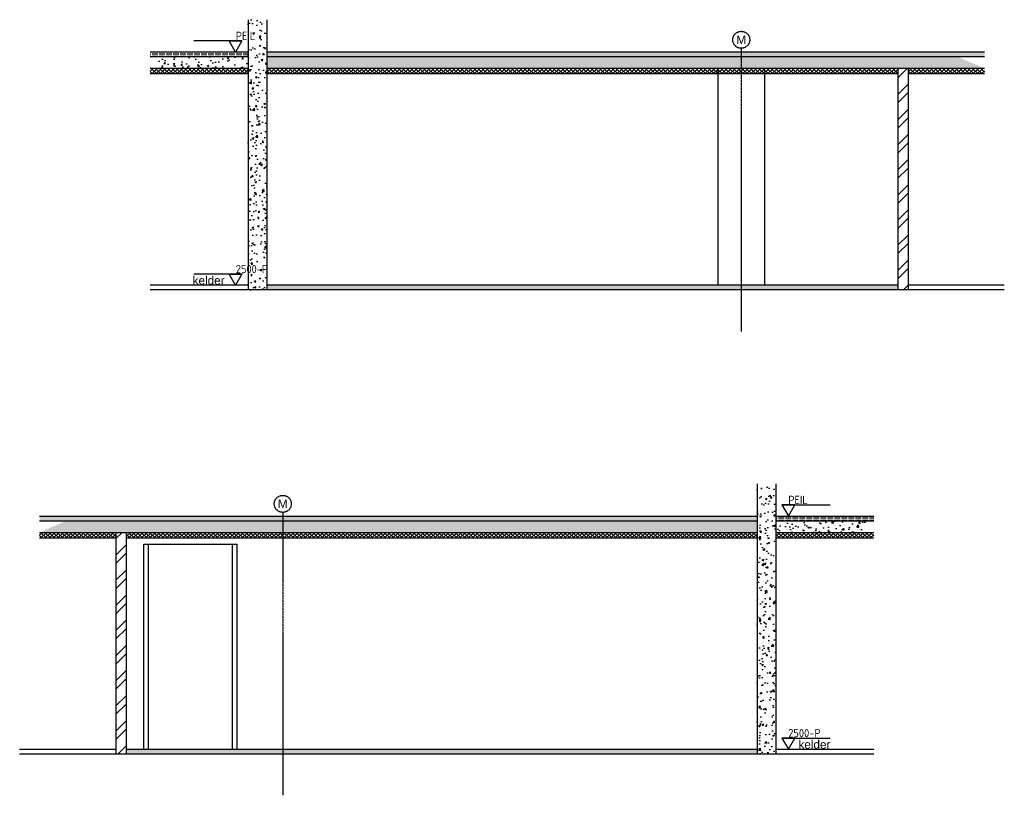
# Model space of a CAD drawing. Header units: millimetres. Extents: x -16982 to 48792, y -927 to 61604.
# Tile 1 of 15: x -16982 to -6430, y 20418 to 28735. Entities that reach past the tile are written whole.
import ezdxf

# ---------------------------------------------------------------- set-up
doc = ezdxf.new("R2010")
doc.units = ezdxf.units.MM
doc.linetypes.add('CENTER2', pattern=[28.575, 19.05, -3.175, 3.175, -3.175])
doc.layers.add('bouwkundig', color=8, linetype='Continuous')
doc.styles.add('STABICAD-018', font='ISOCP.SHX', dxfattribs={"height": 90})
doc.styles.get("Standard").update_dxf_attribs({"font": 'arial.ttf'})
pattern_1 = [(50, (0, -4432.14), (182.1847, -15.9391), [19.05, -209.55]), (355, (0, -4432.14), (-35.2434, 191.0568), [15.24, -167.6406]), (100.45144, (15.18, -4433.47), (146.9412, 175.11775), [16.19, -178.0902]), (46.1842, (0, -4381.34), (271.079, -42.0423), [28.575, -314.325]), (96.6356, (22.6, -4384.84), (237.4041, 247.4261), [24.285, -267.1356]), (351.1842, (0, -4381.34), (237.4041, 247.4261), [22.86, -251.4597]), (21, (25.4, -4394.04), (151.6144, -102.2652), [19.05, -209.55]), (326, (25.4, -4394.04), (61.802, 184.188), [15.24, -167.64]), (71.45144, (38.03, -4402.56), (213.4164, 81.9228), [16.19, -178.0899]), (37.5, (0, -4432.14), (3.0886, 84.55504), [0, -165.608, 0, -170.18, 0, -168.275]), (7.5, (0, -4432.14), (66.81966, 100.18057), [0, -97.028, 0, -161.798, 0, -64.135]), (327.5, (-56.64, -4432.14), (135.5906, -5.72874), [0, -63.5, 0, -198.12, 0, -262.89]), (317.5, (-82.04, -4432.14), (148.1292, 25.4265), [0, -82.55, 0, -131.572, 0, -186.69])]
pattern_2 = [(0, (0, -4432.14), (0, 25), [60, -15])]
pattern_3 = [(45, (0, -4432.14), (-22.45064, 22.45064), []), (135, (0, -4432.14), (-22.45064, -22.45064), [])]
pattern_4 = [(50, (4912.88, 543.67), (182.1847, -15.9391), [19.05, -209.55]), (355, (4912.88, 543.67), (-35.2434, 191.0568), [15.24, -167.6406]), (100.45144, (4928.06, 542.35), (146.94125, 175.11775), [16.19, -178.0902]), (46.1842, (4912.88, 594.47), (271.079, -42.0423), [28.575, -314.325]), (96.6356, (4935.47, 590.97), (237.4041, 247.4261), [24.285, -267.1356]), (351.18415, (4912.88, 594.47), (237.4041, 247.4261), [22.86, -251.4597]), (21, (4938.28, 581.77), (151.6144, -102.2652), [19.05, -209.55]), (326, (4938.28, 581.77), (61.802, 184.188), [15.24, -167.64]), (71.45144, (4950.92, 573.25), (213.4164, 81.9228), [16.19, -178.0899]), (37.5, (4912.88, 543.674), (3.0886, 84.55504), [0, -165.608, 0, -170.18, 0, -168.275]), (7.5, (4912.88, 543.67), (66.81966, 100.18057), [0, -97.028, 0, -161.798, 0, -64.135]), (327.5, (4856.24, 543.674), (135.5906, -5.72874), [0, -63.5, 0, -198.12, 0, -262.89]), (317.5, (4830.84, 543.67), (148.1292, 25.4265), [0, -82.55, 0, -131.572, 0, -186.69])]
pattern_5 = [(0, (4912.882, 543.674), (0, 25), [60, -15])]
pattern_6 = [(45, (4912.882, 543.674), (-22.45064, 22.45064), []), (135, (4912.882, 543.674), (-22.45064, -22.45064), [])]

# ---------------------------------------------------------------- blocks, each defined once
blk = doc.blocks.new('peilmaat')
blk.add_line((-1.37, 2.38), (8.93, 2.38))
blk.add_lwpolyline([(0, 0), (1.37, 2.38), (-1.37, 2.38)], close=True)

msp = doc.modelspace()

# ---------------------------------------------------------------- hatches: boundary and pattern name
at = {"layer": 'bouwkundig'}
h = msp.add_hatch(dxfattribs=at)
h.set_pattern_fill('AR-CONC', color=9)
h.set_pattern_definition(pattern_4)
h.paths.add_polyline_path([(-14332, 28735), (-14532, 28735), (-14532, 25838), (-14332, 25838)])
h = msp.add_hatch(dxfattribs=at)
h.set_pattern_fill('ACAD_ISO02W100', color=9, scale=5)
h.set_pattern_definition(pattern_5)
h.paths.add_polyline_path([(-14532, 28388), (-15583, 28388), (-15583, 28338), (-14532, 28338)])
h = msp.add_hatch(dxfattribs=at)
h.set_pattern_fill('ACAD_ISO02W100', color=9, scale=5)
h.set_pattern_definition(pattern_5)
h.paths.add_polyline_path([(-6642, 28388), (-14332, 28388), (-14332, 28338), (-6642, 28338)])
h = msp.add_hatch(dxfattribs=at)
h.set_pattern_fill('AR-CONC', color=9)
h.set_pattern_definition(pattern_4)
h.paths.add_polyline_path([(-14532, 28338), (-15583, 28338), (-15450, 28213), (-14532, 28213)])
h = msp.add_hatch(dxfattribs=at)
h.set_pattern_fill('AR-CONC', color=9)
h.set_pattern_definition(pattern_4)
h.paths.add_polyline_path([(-14332, 28338), (-6933, 28338), (-6642, 28213), (-14332, 28213)])
h = msp.add_hatch(dxfattribs=at)
h.set_pattern_fill('ANSI37', color=9, scale=10)
h.set_pattern_definition(pattern_6)
h.paths.add_polyline_path([(-14532, 28153), (-15583, 28153), (-15583, 28213), (-14532, 28213)])
h = msp.add_hatch(dxfattribs=at)
h.set_pattern_fill('ANSI37', color=9, scale=10)
h.set_pattern_definition(pattern_6)
h.paths.add_polyline_path([(-14332, 28213), (-7571, 28213), (-7571, 28153), (-14332, 28153)])
h = msp.add_hatch(dxfattribs=at)
h.set_pattern_fill('ANSI32', color=9, scale=20)
h.set_pattern_definition([(45, (4912.88, 543.67), (-134.7038, 134.7038), []), (45, (5002.68, 543.67), (-134.7038, 134.7038), [])])
h.paths.add_polyline_path([(-7461, 25838), (-7571, 25838), (-7571, 28213), (-7461, 28213)])
h = msp.add_hatch(dxfattribs=at)
h.set_pattern_fill('ANSI37', color=9, scale=10)
h.set_pattern_definition(pattern_6)
h.paths.add_polyline_path([(-7461, 28153), (-6642, 28153), (-6642, 28213), (-7461, 28213)])
h = msp.add_hatch(dxfattribs=at)
h.set_pattern_fill('DASH', color=9, scale=10)
h.set_pattern_definition([(0, (4912.882, 543.674), (31.75, 31.75), [31.75, -31.75])])
h.paths.add_polyline_path([(-7571, 25888), (-14332, 25888), (-14332, 25838), (-7571, 25838)])
h = msp.add_hatch(dxfattribs=at)
h.set_pattern_fill('AR-CONC', color=9)
h.set_pattern_definition(pattern_1)
h.paths.add_polyline_path([(-9079, 23759), (-8879, 23759), (-8879, 20862), (-9079, 20862)])
h = msp.add_hatch(dxfattribs=at)
h.set_pattern_fill('ACAD_ISO02W100', color=9, scale=5)
h.set_pattern_definition(pattern_2)
h.paths.add_polyline_path([(-16769, 23412), (-9079, 23412), (-9079, 23362), (-16769, 23362)])
h = msp.add_hatch(dxfattribs=at)
h.set_pattern_fill('AR-CONC', color=9)
h.set_pattern_definition(pattern_1)
h.paths.add_polyline_path([(-9079, 23362), (-16479, 23362), (-16769, 23237), (-9079, 23237)])
h = msp.add_hatch(dxfattribs=at)
h.set_pattern_fill('ACAD_ISO02W100', color=9, scale=5)
h.set_pattern_definition(pattern_2)
h.paths.add_polyline_path([(-8879, 23412), (-7829, 23412), (-7829, 23362), (-8879, 23362)])
h = msp.add_hatch(dxfattribs=at)
h.set_pattern_fill('AR-CONC', color=9)
h.set_pattern_definition(pattern_1)
h.paths.add_polyline_path([(-8879, 23362), (-7829, 23362), (-7962, 23237), (-8879, 23237)])
h = msp.add_hatch(dxfattribs=at)
h.set_pattern_fill('ANSI37', color=9, scale=10)
h.set_pattern_definition(pattern_3)
h.paths.add_polyline_path([(-15950, 23177), (-16769, 23177), (-16769, 23237), (-15950, 23237)])
h = msp.add_hatch(dxfattribs=at)
h.set_pattern_fill('ANSI32', color=9, scale=20)
h.set_pattern_definition([(45, (0, -4432.14), (-134.7038, 134.7038), []), (45, (89.8, -4432.14), (-134.7038, 134.7038), [])])
h.paths.add_polyline_path([(-15950, 20862), (-15840, 20862), (-15840, 23237), (-15950, 23237)])
h = msp.add_hatch(dxfattribs=at)
h.set_pattern_fill('ANSI37', color=9, scale=10)
h.set_pattern_definition(pattern_3)
h.paths.add_polyline_path([(-9079, 23237), (-15840, 23237), (-15840, 23177), (-9079, 23177)])
h = msp.add_hatch(dxfattribs=at)
h.set_pattern_fill('ANSI37', color=9, scale=10)
h.set_pattern_definition(pattern_3)
h.paths.add_polyline_path([(-8879, 23177), (-7829, 23177), (-7829, 23237), (-8879, 23237)])
h = msp.add_hatch(dxfattribs=at)
h.set_pattern_fill('DASH', color=9, scale=10)
h.set_pattern_definition([(0, (0, -4432.14), (31.75, 31.75), [31.75, -31.75])])
h.paths.add_polyline_path([(-15840, 20912), (-9079, 20912), (-9079, 20862), (-15840, 20862)])

# ---------------------------------------------------------------- linework, layer by layer
for p, q in [((-14532, 28735), (-14532, 25838)), ((-14332, 28735), (-14332, 25838)), ((-14532, 28388), (-15583, 28388)), ((-6642, 28388), (-14332, 28388)), ((-14532, 28338), (-15583, 28338)), ((-6642, 28338), (-14332, 28338)), ((-14532, 28213), (-15583, 28213)), ((-6642, 28213), (-14332, 28213)), ((-9499, 28213), (-9499, 25888)), ((-8999, 28213), (-8999, 25888)), ((-7571, 28213), (-7571, 25838)), ((-7461, 28213), (-7461, 25838)), ((-14532, 28153), (-15583, 28153)), ((-7571, 28153), (-14332, 28153)), ((-6642, 28153), (-7461, 28153)), ((-14532, 25888), (-15583, 25888)), ((-7571, 25888), (-14332, 25888)), ((-6430, 25888), (-7461, 25888)), ((-6430, 25838), (-15583, 25838)), ((-9079, 23759), (-9079, 20862)), ((-8879, 23759), (-8879, 20862)), ((-16769, 23412), (-9079, 23412)), ((-16769, 23362), (-9079, 23362)), ((-8879, 23412), (-7829, 23412)), ((-8879, 23362), (-7829, 23362)), ((-16769, 23237), (-9079, 23237)), ((-15950, 23237), (-15950, 20862)), ((-15840, 23237), (-15840, 20862)), ((-8879, 23237), (-7829, 23237)), ((-16769, 23177), (-15950, 23177)), ((-15840, 23177), (-9079, 23177)), ((-15652, 20912), (-15652, 23112)), ((-15652, 23112), (-14652, 23112)), ((-15602, 20912), (-15602, 23112)), ((-14702, 20912), (-14702, 23112)), ((-14652, 20912), (-14652, 23112)), ((-8879, 23177), (-7829, 23177)), ((-16982, 20912), (-15950, 20912)), ((-15840, 20912), (-9079, 20912)), ((-8879, 20912), (-7829, 20912)), ((-16982, 20862), (-7829, 20862))]:
    msp.add_line(p, q, dxfattribs=at)
at = {"layer": 'bouwkundig', "color": 1, "linetype": 'CENTER2'}
for p, q in [((-9249, 28428), (-9249, 25393)), ((-14162, 23452), (-14162, 20418))]:
    msp.add_line(p, q, dxfattribs=at)
for centre in [(-9249, 28519), (-14162, 23543)]:
    msp.add_circle(centre, 91.2, dxfattribs=at)

# ---------------------------------------------------------------- block references
at = {"yscale": 50, "zscale": 50}
for p, xscale in [((-14668, 28388), -50), ((-14668, 25888), -50), ((-8744, 23412), 50), ((-8744, 20912), 50)]:
    msp.add_blockref('peilmaat', p, dxfattribs=dict(at, xscale=xscale))

# ---------------------------------------------------------------- texts
at = {"style": 'STABICAD-018'}
for tag, p in [('PEIL', (-14666, 28516)), ('2500-P', (-14666, 26016)), ('PEIL', (-8745, 23540)), ('2500-P', (-8745, 21040))]:
    msp.add_attdef(tag, p, '', height=90, dxfattribs=at)
at = {"layer": 'bouwkundig', "color": 1, "linetype": 'CENTER2'}
for p in [(-9301, 28474), (-14215, 23498)]:
    msp.add_text('M', height=90, dxfattribs=at).set_placement(p)
at = {"layer": 'bouwkundig'}
for p in [(-15128, 25894), (-8636, 20918)]:
    msp.add_text('kelder', height=90, dxfattribs=at).set_placement(p)

doc.saveas('drawing.dxf')
